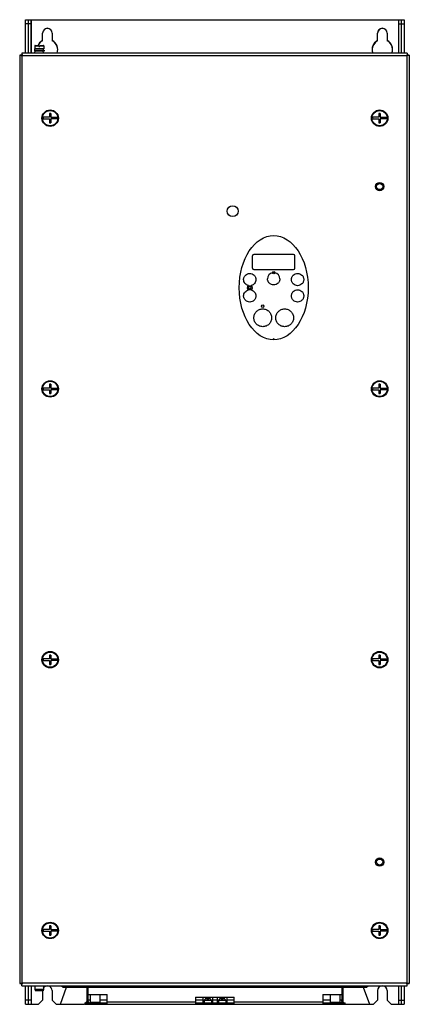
# Model space of a CAD drawing. Header units: millimetres. Extents: x 156 to 441, y 62 to 782.
import ezdxf

# ---------------------------------------------------------------- set-up
doc = ezdxf.new("R2010")
doc.units = ezdxf.units.MM
doc.header["$LTSCALE"] = 54.777905
doc.layers.get('0').update_dxf_attribs({"linetype": 'CONTINUOUS'})

msp = doc.modelspace()

# ---------------------------------------------------------------- linework, layer by layer
at = {"color": 7, "linetype": 'Continuous'}
for p, q in [((159.92, 757.83), (159.92, 782.23)), ((159.92, 782.23), (436.92, 782.23)), ((163.92, 779.23), (159.92, 779.23)), ((161.92, 782.23), (161.92, 757.83)), ((163.92, 757.83), (163.92, 782.23)), ((164.22, 757.83), (164.22, 782.23)), ((432.62, 782.23), (432.62, 757.83)), ((432.92, 757.83), (432.92, 782.23)), ((432.92, 779.23), (436.92, 779.23)), ((434.92, 757.83), (434.92, 782.23)), ((436.92, 782.23), (436.92, 757.83)), ((172.42, 766.86), (172.42, 772.43)), ((179.42, 772.43), (179.42, 766.86)), ((417.42, 766.86), (417.42, 772.43)), ((424.42, 772.43), (424.42, 766.86)), ((166.97, 763.33), (169.52, 763.33)), ((169.52, 762.53), (169.52, 763.33)), ((170.32, 762.53), (170.32, 763.33)), ((170.32, 763.33), (172.87, 763.33)), ((155.62, 756.33), (155.62, 77.33)), ((157.12, 756.33), (155.62, 756.33)), ((157.12, 757.83), (157.12, 756.33)), ((439.12, 757.83), (157.12, 757.83)), ((157.42, 77.63), (157.42, 756.03)), ((157.42, 756.03), (438.82, 756.03)), ((166.42, 760.03), (166.42, 759.23)), ((166.42, 760.03), (173.42, 760.03)), ((173.42, 759.23), (166.42, 759.23)), ((166.67, 763.04), (166.62, 760.83)), ((173.22, 760.83), (166.62, 760.83)), ((166.67, 763.04), (169.52, 763.04)), ((166.75, 758.03), (167.05, 759.23)), ((166.75, 757.83), (166.75, 758.03)), ((166.75, 758.03), (173.09, 758.03)), ((166.82, 760.03), (166.82, 760.83)), ((169.52, 762.53), (170.32, 762.53)), ((170.32, 763.04), (173.17, 763.04)), ((173.09, 758.03), (172.79, 759.23)), ((173.01, 760.03), (173.01, 760.83)), ((173.09, 757.83), (173.09, 758.03)), ((173.17, 763.04), (173.22, 760.83)), ((173.42, 760.03), (173.42, 759.23)), ((438.82, 756.03), (438.82, 77.63)), ((439.12, 757.83), (439.12, 756.33)), ((439.12, 756.33), (440.62, 756.33)), ((440.62, 756.33), (440.62, 77.33)), ((177.42, 713.63), (177.42, 710.83)), ((178.41, 713.63), (177.42, 713.63)), ((178.41, 713.63), (178.41, 710.83)), ((418.42, 713.63), (418.42, 710.83)), ((419.41, 713.63), (418.42, 713.63)), ((419.41, 713.63), (419.41, 710.83)), ((177.42, 710.83), (172.84, 710.83)), ((172.84, 709.63), (177.42, 709.63)), ((177.42, 709.63), (177.42, 706.83)), ((177.42, 706.83), (178.41, 706.83)), ((178.41, 710.83), (183, 710.83)), ((178.41, 709.63), (178.41, 706.83)), ((183, 709.63), (178.41, 709.63)), ((418.42, 710.83), (413.84, 710.83)), ((413.84, 709.63), (418.42, 709.63)), ((418.42, 709.63), (418.42, 706.83)), ((418.42, 706.83), (419.41, 706.83)), ((419.41, 710.83), (424, 710.83)), ((419.41, 709.63), (419.41, 706.83)), ((424, 709.63), (419.41, 709.63)), ((325.92, 600.48), (325.92, 609.48)), ((355.92, 610.48), (326.92, 610.48)), ((356.92, 600.48), (356.92, 609.48)), ((326.92, 599.48), (355.92, 599.48)), ((177.42, 512.83), (172.84, 512.83)), ((172.84, 511.63), (177.42, 511.63)), ((177.42, 515.63), (177.42, 512.83)), ((178.41, 515.63), (177.42, 515.63)), ((177.42, 511.63), (177.42, 508.83)), ((178.41, 515.63), (178.41, 512.83)), ((178.41, 512.83), (183, 512.83)), ((178.41, 511.63), (178.41, 508.83)), ((183, 511.63), (178.41, 511.63)), ((418.42, 512.83), (413.84, 512.83)), ((413.84, 511.63), (418.42, 511.63)), ((419.41, 515.63), (418.42, 515.63)), ((418.42, 515.63), (418.42, 512.83)), ((418.42, 511.63), (418.42, 508.83)), ((419.41, 515.63), (419.41, 512.83)), ((419.41, 512.83), (424, 512.83)), ((424, 511.63), (419.41, 511.63)), ((419.41, 511.63), (419.41, 508.83)), ((177.42, 508.83), (178.41, 508.83)), ((418.42, 508.83), (419.41, 508.83)), ((177.42, 317.63), (177.42, 314.83)), ((178.41, 317.63), (177.42, 317.63)), ((178.41, 317.63), (178.41, 314.83)), ((419.41, 317.63), (418.42, 317.63)), ((418.42, 317.63), (418.42, 314.83)), ((419.41, 317.63), (419.41, 314.83)), ((177.42, 314.83), (172.84, 314.83)), ((172.84, 313.63), (177.42, 313.63)), ((177.42, 313.63), (177.42, 310.83)), ((177.42, 310.83), (178.41, 310.83)), ((178.41, 314.83), (183, 314.83)), ((178.41, 313.63), (178.41, 310.83)), ((183, 313.63), (178.41, 313.63)), ((418.42, 314.83), (413.84, 314.83)), ((413.84, 313.63), (418.42, 313.63)), ((418.42, 313.63), (418.42, 310.83)), ((418.42, 310.83), (419.41, 310.83)), ((419.41, 314.83), (424, 314.83)), ((424, 313.63), (419.41, 313.63)), ((419.41, 313.63), (419.41, 310.83)), ((177.42, 116.83), (172.84, 116.83)), ((172.84, 115.63), (177.42, 115.63)), ((178.41, 119.63), (177.42, 119.63)), ((177.42, 119.63), (177.42, 116.83)), ((177.42, 115.63), (177.42, 112.83)), ((178.41, 119.63), (178.41, 116.83)), ((178.41, 116.83), (183, 116.83)), ((183, 115.63), (178.41, 115.63)), ((178.41, 115.63), (178.41, 112.83)), ((418.42, 116.83), (413.84, 116.83)), ((413.84, 115.63), (418.42, 115.63)), ((419.41, 119.63), (418.42, 119.63)), ((418.42, 119.63), (418.42, 116.83)), ((418.42, 115.63), (418.42, 112.83)), ((419.41, 119.63), (419.41, 116.83)), ((419.41, 116.83), (424, 116.83)), ((424, 115.63), (419.41, 115.63)), ((419.41, 115.63), (419.41, 112.83)), ((177.42, 112.83), (178.41, 112.83)), ((418.42, 112.83), (419.41, 112.83)), ((157.12, 77.33), (155.62, 77.33)), ((157.12, 75.83), (157.12, 77.33)), ((157.12, 75.83), (439.12, 75.83)), ((438.82, 77.63), (157.42, 77.63)), ((159.92, 62.23), (159.92, 75.83)), ((161.92, 75.83), (161.92, 62.23)), ((163.92, 75.83), (163.92, 62.23)), ((164.22, 62.23), (164.22, 75.83)), ((166.75, 75.83), (166.75, 73.03)), ((173.09, 73.03), (166.75, 73.03)), ((166.75, 73.03), (167.15, 72.03)), ((172.69, 72.03), (167.15, 72.03)), ((172.42, 72.03), (172.42, 65.23)), ((173.09, 73.03), (172.69, 72.03)), ((173.09, 75.83), (173.09, 73.03)), ((179.42, 72.23), (179.42, 65.23)), ((185.42, 62.23), (189.97, 74.73)), ((186.32, 75.83), (187.42, 74.73)), ((186.42, 75.83), (187.52, 74.73)), ((187.42, 74.73), (409.42, 74.73)), ((204.62, 74.73), (204.62, 64.23)), ((205.62, 64.23), (205.62, 74.73)), ((296.42, 74.53), (296.42, 74.73)), ((300.42, 74.53), (296.42, 74.53)), ((300.42, 74.73), (300.42, 74.53)), ((391.22, 74.73), (391.22, 64.23)), ((392.22, 64.23), (392.22, 74.73)), ((406.87, 74.73), (411.42, 62.23)), ((409.32, 74.73), (410.42, 75.83)), ((409.42, 74.73), (410.52, 75.83)), ((417.42, 72.23), (417.42, 65.23)), ((424.42, 72.23), (424.42, 65.23)), ((432.62, 75.83), (432.62, 62.23)), ((432.92, 62.23), (432.92, 75.83)), ((434.92, 62.23), (434.92, 75.83)), ((436.92, 75.83), (436.92, 62.23)), ((439.12, 77.33), (440.62, 77.33)), ((439.12, 75.83), (439.12, 77.33)), ((163.92, 65.23), (159.92, 65.23)), ((169.42, 62.23), (172.42, 65.23)), ((179.42, 65.23), (182.42, 62.23)), ((205.62, 69.58), (204.62, 69.58)), ((205.62, 69.38), (219.6, 69.38)), ((205.62, 65.13), (205.72, 65.23)), ((207.11, 65.23), (205.72, 65.23)), ((207.11, 69.38), (207.11, 63.43)), ((214.23, 69.38), (214.23, 63.43)), ((219.6, 65.23), (214.23, 65.23)), ((219.6, 62.23), (219.6, 69.38)), ((284.24, 67.38), (312.6, 67.38)), ((284.24, 67.38), (284.24, 62.23)), ((289.61, 65.23), (284.24, 65.23)), ((289.61, 67.38), (289.61, 63.43)), ((290.98, 65.73), (290.48, 65.23)), ((290.48, 65.23), (295.86, 65.23)), ((290.48, 65.23), (290.48, 63.23)), ((290.98, 65.73), (290.99, 65.73)), ((291.43, 66.17), (290.99, 65.73)), ((291.43, 67.38), (291.43, 66.17)), ((292.97, 66.17), (291.43, 66.17)), ((292.97, 65.73), (292.97, 67.38)), ((292.97, 65.73), (293.37, 65.73)), ((293.37, 67.38), (293.37, 65.73)), ((294.91, 66.17), (293.37, 66.17)), ((294.91, 66.17), (294.91, 67.38)), ((295.35, 65.73), (294.91, 66.17)), ((295.35, 65.73), (295.36, 65.73)), ((295.36, 65.73), (295.86, 65.23)), ((295.86, 65.23), (295.86, 63.23)), ((296.73, 67.38), (296.73, 63.43)), ((300.11, 65.23), (296.73, 65.23)), ((300.11, 67.38), (300.11, 63.43)), ((301.48, 65.73), (300.98, 65.23)), ((300.98, 65.23), (306.36, 65.23)), ((300.98, 65.23), (300.98, 63.23)), ((301.48, 65.73), (301.49, 65.73)), ((301.93, 66.17), (301.49, 65.73)), ((301.93, 67.38), (301.93, 66.17)), ((303.47, 66.17), (301.93, 66.17)), ((303.47, 65.73), (303.47, 67.38)), ((303.47, 65.73), (303.87, 65.73)), ((303.87, 67.38), (303.87, 65.73)), ((305.41, 66.17), (303.87, 66.17)), ((305.41, 66.17), (305.41, 67.38)), ((305.85, 65.73), (305.41, 66.17)), ((305.85, 65.73), (305.86, 65.73)), ((305.86, 65.73), (306.36, 65.23)), ((306.36, 65.23), (306.36, 63.23)), ((307.23, 67.38), (307.23, 63.43)), ((312.6, 65.23), (307.23, 65.23)), ((312.6, 62.23), (312.6, 67.38)), ((377.24, 69.38), (391.22, 69.38)), ((377.24, 69.38), (377.24, 62.23)), ((382.61, 65.23), (377.24, 65.23)), ((382.61, 69.38), (382.61, 63.43)), ((389.73, 69.38), (389.73, 63.43)), ((390.72, 65.23), (389.73, 65.23)), ((390.72, 65.23), (391.22, 64.73)), ((391.22, 69.58), (392.22, 69.58)), ((414.42, 62.23), (417.42, 65.23)), ((424.42, 65.23), (427.42, 62.23)), ((432.92, 65.23), (436.92, 65.23)), ((159.92, 62.23), (169.42, 62.23)), ((182.42, 62.23), (202.72, 62.23)), ((202.72, 62.23), (203.17, 62.68)), ((203.17, 63.23), (219.6, 63.23)), ((203.17, 63.23), (203.17, 62.23)), ((203.17, 62.23), (393.67, 62.23)), ((203.72, 63.23), (204.67, 64.18)), ((214.23, 63.43), (207.11, 63.43)), ((207.41, 63.43), (207.41, 63.23)), ((210.67, 62.23), (210.67, 63.23)), ((213.93, 63.43), (213.93, 63.23)), ((216.6, 63.23), (216.6, 62.23)), ((217.6, 62.23), (217.6, 63.23)), ((284.24, 63.73), (219.6, 63.73)), ((284.24, 63.23), (312.6, 63.23)), ((286.24, 63.23), (286.24, 62.23)), ((287.24, 62.23), (287.24, 63.23)), ((290.48, 63.43), (289.61, 63.43)), ((289.91, 63.43), (289.91, 63.23)), ((296.73, 63.43), (295.86, 63.43)), ((296.43, 63.43), (296.43, 63.23)), ((300.98, 63.43), (300.11, 63.43)), ((300.41, 63.43), (300.41, 63.23)), ((307.23, 63.43), (306.36, 63.43)), ((306.93, 63.43), (306.93, 63.23)), ((309.6, 63.23), (309.6, 62.23)), ((310.6, 62.23), (310.6, 63.23)), ((377.24, 63.73), (312.6, 63.73)), ((377.24, 63.23), (393.67, 63.23)), ((379.24, 63.23), (379.24, 62.23)), ((380.24, 62.23), (380.24, 63.23)), ((389.73, 63.43), (382.61, 63.43)), ((382.91, 63.43), (382.91, 63.23)), ((386.17, 63.23), (386.17, 62.23)), ((389.43, 63.43), (389.43, 63.23)), ((392.22, 63.73), (392.72, 63.23)), ((393.67, 62.23), (393.67, 63.23)), ((393.72, 62.23), (414.42, 62.23)), ((427.42, 62.23), (436.92, 62.23))]:
    msp.add_line(p, q, dxfattribs=at)
for centre, radius in [((177.92, 710.23), 6), ((177.92, 710.23), 5.56), ((418.92, 710.23), 6), ((418.92, 710.23), 5.56), ((418.92, 660.23), 3.06), ((418.92, 660.23), 2.25), ((311.42, 642.23), 4), ((341.42, 597.23), 0.9), ((323.92, 586.23), 0.9), ((333.42, 572.73), 0.9), ((177.92, 512.23), 6), ((177.92, 512.23), 5.56), ((418.92, 512.23), 6), ((418.92, 512.23), 5.56), ((177.92, 314.23), 6), ((177.92, 314.23), 5.56), ((418.92, 314.23), 6), ((418.92, 314.23), 5.56), ((418.92, 166.23), 3.06), ((418.92, 166.23), 2.25), ((177.92, 116.23), 6), ((177.92, 116.23), 5.56), ((418.92, 116.23), 6), ((418.92, 116.23), 5.56)]:
    msp.add_circle(centre, radius, dxfattribs=at)
for centre, radius, start, end in [((175.92, 772.43), 3.5, 0, 180), ((175.92, 772.23), 3.5, 3.24165, 176.74413), ((420.92, 772.43), 3.5, 0, 180), ((420.92, 772.23), 3.5, 3.24165, 176.74413), ((166.97, 763.03), 0.3, 90, 178.7), ((175.92, 760.43), 7.5, 117.81814, 160.9112), ((175.92, 760.23), 7.5, 117.81814, 156.34548), ((172.87, 763.03), 0.3, 1.3, 90), ((175.92, 760.43), 7.5, 339.19858, 62.18186), ((175.92, 760.23), 7.5, 1.53187, 62.18186), ((420.92, 760.43), 7.5, 117.81814, 200.77943), ((420.92, 760.23), 7.5, 117.81814, 178.46813), ((420.92, 760.43), 7.5, 339.19858, 62.18186), ((420.92, 760.23), 7.5, 1.53187, 62.18186), ((153, 731.35), 25.07, 79.84575, 80.68381), ((182.18, 760.46), 25.15, 189.3204, 190.15509), ((414.1, 760.46), 25.12, 349.84329, 350.67969), ((443.26, 731.23), 25.2, 99.32433, 100.15752), ((177.92, 710.23), 5.12, 173.26986, 186.73014), ((177.92, 710.23), 5.12, 353.26986, 6.73014), ((418.92, 710.23), 5.12, 173.26986, 186.73014), ((418.92, 710.23), 5.12, 353.26986, 6.73014), ((326.92, 609.48), 1, 90.04165, 179.96949), ((355.92, 609.48), 1, 0.04163, 89.96949), ((326.92, 600.48), 1, 180.04163, 269.96949), ((355.92, 600.48), 1, 270.04165, 359.96949), ((341.41, 592.73), 4.5, 101.40011, 179.98243), ((341.41, 592.73), 4.5, 0.01765, 78.42076), ((323.92, 586.23), 1.9, 121.89566, 238.1043), ((323.91, 592.21), 4.48, 257.1138, 282.99369), ((323.91, 580.25), 4.48, 77.0065, 102.88639), ((323.92, 586.23), 1.9, 301.78827, 58.21168), ((341.42, 548.15), 0.65, 0.0517, 177.02636), ((177.92, 512.23), 5.12, 173.26986, 186.73014), ((177.92, 512.23), 5.12, 353.26986, 6.73014), ((418.92, 512.23), 5.12, 173.26986, 186.73014), ((418.92, 512.23), 5.12, 353.26986, 6.73014), ((177.92, 314.23), 5.12, 173.26986, 186.73014), ((177.92, 314.23), 5.12, 353.26986, 6.73014), ((418.92, 314.23), 5.12, 173.26986, 186.73014), ((418.92, 314.23), 5.12, 353.26986, 6.73014), ((177.92, 116.23), 5.12, 173.26986, 186.73014), ((177.92, 116.23), 5.12, 353.26986, 6.73014), ((418.92, 116.23), 5.12, 173.26986, 186.73014), ((418.92, 116.23), 5.12, 353.26986, 6.73014), ((152.98, 102.39), 25.15, 279.3204, 280.15509), ((182.1, 73.21), 25.07, 169.84575, 170.68381), ((175.92, 72.23), 3.5, 0, 149.91585), ((420.92, 72.23), 3.5, 0, 180), ((413.89, 73.17), 25.33, 9.32086, 10.14979), ((443.27, 102.48), 25.24, 259.85106, 260.68341), ((206.62, 64.23), 2, 180, 210.06673), ((206.62, 64.23), 1, 180, 270), ((390.22, 64.23), 1, 270, 360), ((390.22, 64.23), 2, 329.93635, 360)]:
    msp.add_arc(centre, radius, start, end, dxfattribs=at)
msp.add_ellipse((341.42, 586.23), major_axis=(0, 38.12), ratio=0.662295, dxfattribs=at)
for points, knots in [([(155.62, 756.33), (155.62, 756.32), (155.68, 756.33), (155.73, 756.3), (155.87, 756.29), (156.04, 756.26), (156.25, 756.22), (156.6, 756.17), (156.87, 756.12), (157.06, 756.09)], [0, 0, 0, 0, 0.018813, 0.073482, 0.162796, 0.283792, 0.43266, 0.605041, 1, 1, 1, 1]), ([(157.12, 757.83), (157.13, 757.83), (157.12, 757.77), (157.15, 757.71), (157.16, 757.58), (157.19, 757.41), (157.22, 757.19), (157.28, 756.85), (157.33, 756.58), (157.36, 756.39)], [0, 0, 0, 0, 0.018834, 0.07353, 0.162852, 0.283871, 0.432731, 0.605082, 1, 1, 1, 1]), ([(157.12, 756.33), (157.12, 756.31), (157.18, 756.29), (157.23, 756.21), (157.32, 756.13), (157.39, 756.06), (157.42, 756.03)], [0, 0, 0, 0, 0.109253, 0.355614, 0.668622, 1, 1, 1, 1]), ([(157.42, 756.03), (157.39, 756.06), (157.32, 756.12), (157.23, 756.22), (157.16, 756.27), (157.13, 756.33), (157.12, 756.33)], [0, 0, 0, 0, 0.331433, 0.644644, 0.891191, 1, 1, 1, 1]), ([(438.82, 756.03), (438.85, 756.06), (438.92, 756.13), (439.01, 756.21), (439.06, 756.29), (439.12, 756.31), (439.12, 756.33)], [0, 0, 0, 0, 0.33145, 0.644642, 0.89127, 1, 1, 1, 1]), ([(439.12, 756.33), (439.1, 756.33), (439.08, 756.27), (439, 756.22), (438.92, 756.12), (438.85, 756.06), (438.82, 756.03)], [0, 0, 0, 0, 0.109173, 0.355625, 0.668605, 1, 1, 1, 1]), ([(439.12, 757.83), (439.11, 757.83), (439.12, 757.77), (439.09, 757.71), (439.08, 757.58), (439.05, 757.41), (439.01, 757.19), (438.96, 756.85), (438.91, 756.58), (438.88, 756.39)], [0, 0, 0, 0, 0.018799, 0.07347, 0.162789, 0.283793, 0.432665, 0.605045, 1, 1, 1, 1]), ([(440.62, 756.33), (440.62, 756.32), (440.56, 756.33), (440.5, 756.3), (440.37, 756.29), (440.2, 756.26), (439.99, 756.22), (439.64, 756.17), (439.37, 756.12), (439.18, 756.09)], [0, 0, 0, 0, 0.018819, 0.073515, 0.162841, 0.283866, 0.43273, 0.605081, 1, 1, 1, 1]), ([(319.42, 592.23), (319.42, 592.53), (319.47, 593.13), (319.74, 593.98), (320.17, 594.77), (320.92, 595.68), (322.17, 596.5), (323.91, 596.84), (325.66, 596.5), (326.91, 595.68), (327.66, 594.77), (328.08, 593.98), (328.35, 593.13), (328.41, 592.53), (328.41, 592.23)], [0, 0, 0, 0, 0.063895, 0.126923, 0.190024, 0.252849, 0.376743, 0.499983, 0.623211, 0.74708, 0.809899, 0.873005, 0.936056, 1, 1, 1, 1]), ([(322.92, 587.84), (322.43, 587.95), (321.48, 588.35), (320.33, 589.37), (319.59, 590.71), (319.42, 591.73), (319.42, 592.23)], [0, 0, 0, 0, 0.249986, 0.499958, 0.749952, 1, 1, 1, 1]), ([(328.41, 592.23), (328.41, 591.73), (328.24, 590.71), (327.5, 589.37), (326.36, 588.35), (325.41, 587.96), (324.92, 587.84)], [0, 0, 0, 0, 0.250035, 0.500028, 0.750008, 1, 1, 1, 1]), ([(345.91, 592.73), (345.91, 592.43), (345.85, 591.83), (345.58, 590.98), (345.16, 590.19), (344.41, 589.28), (343.16, 588.46), (341.41, 588.11), (339.66, 588.46), (338.42, 589.28), (337.67, 590.19), (337.24, 590.97), (336.97, 591.83), (336.91, 592.43), (336.91, 592.73)], [0, 0, 0, 0, 0.063888, 0.12691, 0.190008, 0.252834, 0.37674, 0.499996, 0.623235, 0.747104, 0.80992, 0.873019, 0.936064, 1, 1, 1, 1]), ([(340.52, 597.14), (340.82, 597.2), (341.42, 597.26), (342.02, 597.19), (342.31, 597.13)], [0, 0, 0, 0, 0.500018, 1, 1, 1, 1]), ([(354.41, 592.23), (354.41, 592.53), (354.47, 593.13), (354.74, 593.98), (355.17, 594.77), (355.91, 595.68), (357.16, 596.5), (358.91, 596.84), (360.66, 596.5), (361.91, 595.68), (362.66, 594.77), (363.08, 593.98), (363.35, 593.13), (363.41, 592.53), (363.41, 592.23)], [0, 0, 0, 0, 0.063896, 0.126925, 0.190028, 0.252858, 0.376764, 0.500009, 0.623232, 0.747089, 0.809904, 0.873006, 0.936056, 1, 1, 1, 1]), ([(363.41, 592.23), (363.41, 591.93), (363.35, 591.33), (363.08, 590.48), (362.66, 589.69), (361.91, 588.78), (360.66, 587.96), (358.91, 587.61), (357.16, 587.96), (355.91, 588.78), (355.17, 589.69), (354.74, 590.47), (354.47, 591.33), (354.41, 591.93), (354.41, 592.23)], [0, 0, 0, 0, 0.063895, 0.126923, 0.190024, 0.252849, 0.376743, 0.499983, 0.623211, 0.74708, 0.809899, 0.873005, 0.936056, 1, 1, 1, 1]), ([(319.42, 580.23), (319.42, 580.73), (319.59, 581.74), (320.33, 583.09), (321.48, 584.11), (322.43, 584.5), (322.92, 584.62)], [0, 0, 0, 0, 0.250048, 0.500042, 0.750013, 1, 1, 1, 1]), ([(324.92, 584.61), (325.41, 584.5), (326.36, 584.11), (327.5, 583.08), (328.24, 581.74), (328.41, 580.73), (328.41, 580.23)], [0, 0, 0, 0, 0.249992, 0.499972, 0.749965, 1, 1, 1, 1]), ([(354.41, 580.23), (354.41, 580.53), (354.47, 581.13), (354.74, 581.98), (355.17, 582.77), (355.91, 583.68), (357.16, 584.5), (358.91, 584.84), (360.66, 584.5), (361.91, 583.68), (362.66, 582.77), (363.08, 581.98), (363.35, 581.13), (363.41, 580.53), (363.41, 580.23)], [0, 0, 0, 0, 0.063896, 0.126925, 0.190028, 0.252858, 0.376764, 0.500009, 0.623232, 0.747089, 0.809904, 0.873006, 0.936056, 1, 1, 1, 1]), ([(328.41, 580.23), (328.41, 579.93), (328.35, 579.33), (328.08, 578.48), (327.66, 577.69), (326.91, 576.78), (325.66, 575.96), (323.91, 575.61), (322.17, 575.96), (320.92, 576.78), (320.17, 577.69), (319.74, 578.47), (319.47, 579.33), (319.42, 579.93), (319.42, 580.23)], [0, 0, 0, 0, 0.063896, 0.126925, 0.190028, 0.252858, 0.376764, 0.50001, 0.623232, 0.747089, 0.809904, 0.873006, 0.936056, 1, 1, 1, 1]), ([(363.41, 580.23), (363.41, 579.93), (363.35, 579.33), (363.08, 578.48), (362.66, 577.69), (361.91, 576.78), (360.66, 575.96), (358.91, 575.61), (357.16, 575.96), (355.91, 576.78), (355.17, 577.69), (354.74, 578.47), (354.47, 579.33), (354.41, 579.93), (354.41, 580.23)], [0, 0, 0, 0, 0.063895, 0.126923, 0.190024, 0.252849, 0.376743, 0.499983, 0.623211, 0.74708, 0.809899, 0.873005, 0.936056, 1, 1, 1, 1]), ([(326.91, 564.23), (326.91, 564.66), (327, 565.52), (327.5, 567.15), (328.71, 568.95), (330.87, 570.39), (333.41, 570.9), (335.96, 570.39), (338.12, 568.96), (339.32, 567.15), (339.83, 565.52), (339.91, 564.66), (339.91, 564.23)], [0, 0, 0, 0, 0.063702, 0.126637, 0.251134, 0.375251, 0.499934, 0.624636, 0.748798, 0.873341, 0.93629, 1, 1, 1, 1]), ([(342.91, 564.23), (342.91, 564.66), (343, 565.52), (343.5, 567.15), (344.71, 568.95), (346.87, 570.39), (349.41, 570.9), (351.96, 570.39), (354.12, 568.96), (355.32, 567.15), (355.83, 565.52), (355.91, 564.66), (355.91, 564.23)], [0, 0, 0, 0, 0.063702, 0.126638, 0.25114, 0.375265, 0.499952, 0.62465, 0.748804, 0.873342, 0.936291, 1, 1, 1, 1]), ([(339.91, 564.23), (339.91, 563.8), (339.83, 562.94), (339.32, 561.3), (338.12, 559.5), (335.96, 558.07), (333.41, 557.56), (330.87, 558.07), (328.71, 559.5), (327.5, 561.3), (327, 562.94), (326.91, 563.8), (326.91, 564.23)], [0, 0, 0, 0, 0.063702, 0.126638, 0.25114, 0.375265, 0.499952, 0.62465, 0.748804, 0.873342, 0.936291, 1, 1, 1, 1]), ([(355.91, 564.23), (355.91, 563.8), (355.83, 562.94), (355.32, 561.3), (354.12, 559.5), (351.96, 558.07), (349.41, 557.56), (346.87, 558.07), (344.71, 559.5), (343.5, 561.3), (343, 562.94), (342.91, 563.8), (342.91, 564.23)], [0, 0, 0, 0, 0.063702, 0.126637, 0.251134, 0.375251, 0.499934, 0.624636, 0.748798, 0.873341, 0.93629, 1, 1, 1, 1]), ([(155.62, 77.33), (155.62, 77.34), (155.68, 77.33), (155.73, 77.36), (155.87, 77.37), (156.04, 77.4), (156.25, 77.43), (156.6, 77.49), (156.87, 77.54), (157.06, 77.57)], [0, 0, 0, 0, 0.018834, 0.07353, 0.162852, 0.283871, 0.432731, 0.605082, 1, 1, 1, 1]), ([(157.12, 77.33), (157.13, 77.33), (157.16, 77.39), (157.23, 77.44), (157.32, 77.53), (157.39, 77.6), (157.42, 77.63)], [0, 0, 0, 0, 0.109253, 0.355614, 0.668622, 1, 1, 1, 1]), ([(157.42, 77.63), (157.39, 77.59), (157.32, 77.53), (157.23, 77.44), (157.18, 77.37), (157.12, 77.34), (157.12, 77.33)], [0, 0, 0, 0, 0.331433, 0.644644, 0.891191, 1, 1, 1, 1]), ([(157.12, 75.83), (157.13, 75.83), (157.12, 75.88), (157.15, 75.94), (157.16, 76.08), (157.19, 76.25), (157.22, 76.46), (157.28, 76.81), (157.33, 77.08), (157.36, 77.27)], [0, 0, 0, 0, 0.018813, 0.073482, 0.162796, 0.283792, 0.43266, 0.605041, 1, 1, 1, 1]), ([(439.12, 77.33), (439.12, 77.34), (439.06, 77.37), (439.01, 77.44), (438.92, 77.53), (438.85, 77.59), (438.82, 77.63)], [0, 0, 0, 0, 0.109267, 0.355604, 0.668622, 1, 1, 1, 1]), ([(438.82, 77.63), (438.85, 77.6), (438.92, 77.53), (439, 77.44), (439.08, 77.39), (439.1, 77.33), (439.12, 77.33)], [0, 0, 0, 0, 0.331431, 0.644649, 0.891173, 1, 1, 1, 1]), ([(439.12, 75.83), (439.11, 75.83), (439.12, 75.88), (439.09, 75.94), (439.08, 76.08), (439.05, 76.25), (439.01, 76.46), (438.96, 76.81), (438.91, 77.08), (438.88, 77.27)], [0, 0, 0, 0, 0.018838, 0.073534, 0.162855, 0.283872, 0.432732, 0.605082, 1, 1, 1, 1]), ([(440.62, 77.33), (440.62, 77.34), (440.56, 77.33), (440.5, 77.36), (440.37, 77.37), (440.2, 77.4), (439.99, 77.43), (439.64, 77.49), (439.37, 77.54), (439.18, 77.57)], [0, 0, 0, 0, 0.018816, 0.073485, 0.162795, 0.283788, 0.432655, 0.605037, 1, 1, 1, 1])]:
    msp.add_open_spline(points, degree=3, knots=knots, dxfattribs=at)

doc.saveas('drawing.dxf')
